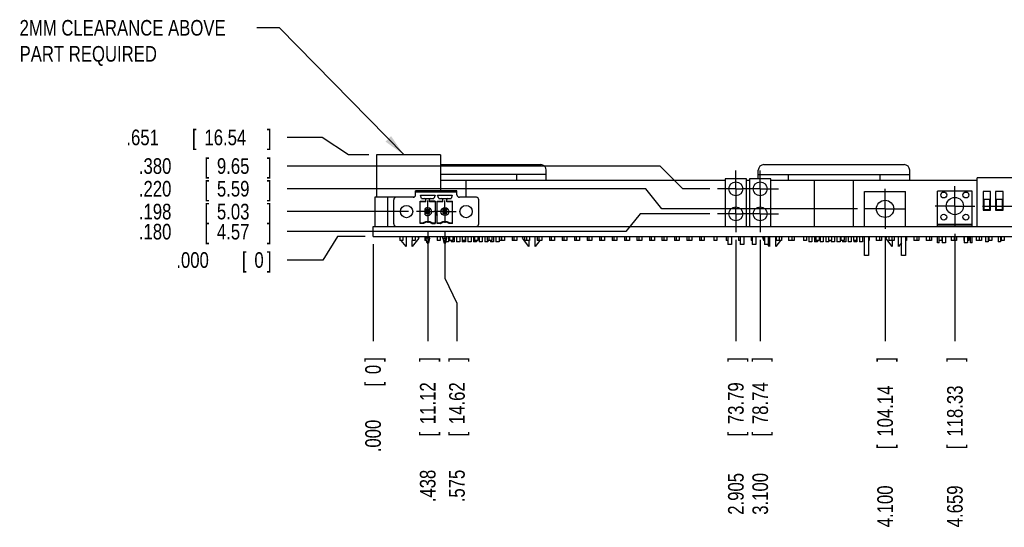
# Model space of a CAD drawing. Header units: inches. Extents: x 0 to 34, y 0 to 22.
# Tile 6 of 15: x 17.7 to 25.6, y 6.4 to 10.4. Entities that reach past the tile are written whole.
import ezdxf

# ---------------------------------------------------------------- set-up
doc = ezdxf.new("R2010")
doc.units = ezdxf.units.IN
doc.header["$LTSCALE"] = 1.87
doc.header["$MEASUREMENT"] = 0
doc.linetypes.add('CENTER', pattern=[0.6, 0.375, -0.075, 0.075, -0.075])
doc.layers.get('0').update_dxf_attribs({"linetype": 'CONTINUOUS'})
for name, color, linetype in [('DEFAULT_1', 7, 'CENTER'), ('DETAIL', 7, 'CONTINUOUS'), ('DIMENSIONS', 7, 'CONTINUOUS')]:
    doc.layers.add(name, color=color, linetype=linetype)
doc.styles.get("Standard").update_dxf_attribs({"font": 'txt', "width": 0.8})
doc.dimstyles.new('DIMSTYLE_1', dxfattribs={"dimtxt": 0.125, "dimasz": 0.1875, "dimexe": 0.18, "dimexo": 0.0625, "dimgap": 0.09, "dimtad": 0, "dimtih": 1, "dimtoh": 1, "dimdec": 3, "dimzin": 4, "dimdsep": 46, "dimtxsty": 'STANDARD', "dimblk": '_FILLED', "dimblk1": '_FILLED', "dimblk2": '_FILLED', "dimcen": 0.09, "dimadec": 0, "dimazin": 0, "dimtp": 0.01, "dimtm": 0.01, "dimtfac": 1, "dimtdec": 3, "dimtofl": 0, "dimtmove": 0, "dimatfit": 3, "dimldrblk": '_FILLED', "dimfxl": 1, "dimtolj": 1, "dimtzin": 4, "dimarcsym": 0})

# ---------------------------------------------------------------- blocks, each defined once
blk = doc.blocks.new('*D44')
at = {"layer": 'DIMENSIONS', "color": 2, "linetype": 'CONTINUOUS'}
blk.add_line((20.8004, 8.9015), (19.8277, 8.9015), dxfattribs=at)
at = {"layer": 'DIMENSIONS', "color": 2, "linetype": 'CONTINUOUS', "width": 0.8}
for s, p in [('.198', (18.6402, 8.839)), ('[', (19.1652, 8.839)), ('5.03', (19.2652, 8.839)), (']', (19.6652, 8.839))]:
    blk.add_text(s, height=0.125, dxfattribs=at).set_placement(p)
blk = doc.blocks.new('_FILLED')
at = {"color": 0, "linetype": 'BYBLOCK'}
blk.add_solid([(0, 0), (-1, 0.174), (-1, -0.174)], dxfattribs=at)
blk = doc.blocks.new('*D45')
at = {"layer": 'DIMENSIONS', "color": 2, "linetype": 'CONTINUOUS'}
for p, q in [((20.2307, 8.7034), (20.1125, 8.5142)), ((20.4527, 8.7034), (20.2307, 8.7034)), ((20.1125, 8.5142), (19.8277, 8.5142))]:
    blk.add_line(p, q, dxfattribs=at)
at = {"layer": 'DIMENSIONS', "color": 2, "linetype": 'CONTINUOUS', "width": 0.8}
for s, p in [('.000', (18.9402, 8.4517)), ('[', (19.4652, 8.4517)), ('0', (19.5652, 8.4517)), (']', (19.6652, 8.4517))]:
    blk.add_text(s, height=0.125, dxfattribs=at).set_placement(p)
blk = doc.blocks.new('*D46')
at = {"layer": 'DIMENSIONS', "color": 2, "linetype": 'CONTINUOUS'}
for p, q in [((22.8133, 9.2659), (19.8277, 9.2659)), ((22.9948, 9.0834), (22.8133, 9.2659)), ((23.2117, 9.0834), (22.9948, 9.0834))]:
    blk.add_line(p, q, dxfattribs=at)
at = {"layer": 'DIMENSIONS', "color": 2, "linetype": 'CONTINUOUS', "width": 0.8}
for s, p in [('.380', (18.6402, 9.2034)), ('[', (19.1652, 9.2034)), ('9.65', (19.2652, 9.2034)), (']', (19.6652, 9.2034))]:
    blk.add_text(s, height=0.125, dxfattribs=at).set_placement(p)
blk = doc.blocks.new('*D47')
at = {"layer": 'DIMENSIONS', "color": 2, "linetype": 'CONTINUOUS'}
for p, q in [((22.6539, 8.8834), (22.5387, 8.7411)), ((23.2117, 8.8834), (22.6539, 8.8834)), ((22.5387, 8.7411), (19.8277, 8.7411))]:
    blk.add_line(p, q, dxfattribs=at)
at = {"layer": 'DIMENSIONS', "color": 2, "linetype": 'CONTINUOUS', "width": 0.8}
for s, p in [('.180', (18.6402, 8.6786)), ('[', (19.1652, 8.6786)), ('4.57', (19.2652, 8.6786)), (']', (19.6652, 8.6786))]:
    blk.add_text(s, height=0.125, dxfattribs=at).set_placement(p)
blk = doc.blocks.new('*D48')
at = {"layer": 'DIMENSIONS', "color": 2, "linetype": 'CONTINUOUS'}
for p, q in [((22.7005, 9.0844), (19.8277, 9.0844)), ((22.8267, 8.9234), (22.7005, 9.0844)), ((24.3937, 8.9234), (22.8267, 8.9234))]:
    blk.add_line(p, q, dxfattribs=at)
at = {"layer": 'DIMENSIONS', "color": 2, "linetype": 'CONTINUOUS', "width": 0.8}
for s, p in [('.220', (18.6402, 9.0219)), ('[', (19.1652, 9.0219)), ('5.59', (19.2652, 9.0219)), (']', (19.6652, 9.0219))]:
    blk.add_text(s, height=0.125, dxfattribs=at).set_placement(p)
blk = doc.blocks.new('*D50')
at = {"layer": 'DIMENSIONS', "color": 2, "linetype": 'CONTINUOUS'}
blk.add_line((20.9529, 8.749), (20.9529, 7.8639), dxfattribs=at)
at = {"layer": 'DIMENSIONS', "color": 2, "linetype": 'CONTINUOUS', "width": 0.8}
for s, p in [(']', (21.0154, 7.7014)), ('11.12', (21.0154, 7.2014)), ('[', (21.0154, 7.1014)), ('.438', (21.0154, 6.5764))]:
    blk.add_text(s, height=0.125, rotation=90, dxfattribs=at).set_placement(p)
blk = doc.blocks.new('*D51')
at = {"layer": 'DIMENSIONS', "color": 2, "linetype": 'CONTINUOUS'}
blk.add_line((20.5152, 8.6409), (20.5152, 7.8639), dxfattribs=at)
at = {"layer": 'DIMENSIONS', "color": 2, "linetype": 'CONTINUOUS', "width": 0.8}
for s, p in [(']', (20.5777, 7.7014)), ('0', (20.5777, 7.6014)), ('[', (20.5777, 7.5014)), ('.000', (20.5777, 6.9764))]:
    blk.add_text(s, height=0.125, rotation=90, dxfattribs=at).set_placement(p)
blk = doc.blocks.new('*D52')
at = {"layer": 'DIMENSIONS', "color": 2, "linetype": 'CONTINUOUS'}
for p, q in [((21.0907, 8.749), (21.0907, 8.3687)), ((21.0907, 8.3687), (21.1869, 8.17)), ((21.1869, 8.17), (21.1869, 7.8639))]:
    blk.add_line(p, q, dxfattribs=at)
at = {"layer": 'DIMENSIONS', "color": 2, "linetype": 'CONTINUOUS', "width": 0.8}
for s, p in [(']', (21.2494, 7.7014)), ('14.62', (21.2494, 7.2014)), ('[', (21.2494, 7.1014)), ('.575', (21.2494, 6.5764))]:
    blk.add_text(s, height=0.125, rotation=90, dxfattribs=at).set_placement(p)
blk = doc.blocks.new('*D53')
at = {"layer": 'DIMENSIONS', "color": 2, "linetype": 'CONTINUOUS'}
blk.add_line((23.4202, 8.6749), (23.4202, 7.8639), dxfattribs=at)
at = {"layer": 'DIMENSIONS', "color": 2, "linetype": 'CONTINUOUS', "width": 0.8}
for s, p in [(']', (23.4827, 7.7014)), ('73.79', (23.4827, 7.2014)), ('[', (23.4827, 7.1014)), ('2.905', (23.4827, 6.4764))]:
    blk.add_text(s, height=0.125, rotation=90, dxfattribs=at).set_placement(p)
blk = doc.blocks.new('*D54')
at = {"layer": 'DIMENSIONS', "color": 2, "linetype": 'CONTINUOUS'}
blk.add_line((23.6152, 8.6749), (23.6152, 7.8639), dxfattribs=at)
at = {"layer": 'DIMENSIONS', "color": 2, "linetype": 'CONTINUOUS', "width": 0.8}
for s, p in [(']', (23.6777, 7.7014)), ('78.74', (23.6777, 7.2014)), ('[', (23.6777, 7.1014)), ('3.100', (23.6777, 6.4764))]:
    blk.add_text(s, height=0.125, rotation=90, dxfattribs=at).set_placement(p)
blk = doc.blocks.new('*D55')
at = {"layer": 'DIMENSIONS', "color": 2, "linetype": 'CONTINUOUS'}
blk.add_line((24.6152, 8.7019), (24.6152, 7.8639), dxfattribs=at)
at = {"layer": 'DIMENSIONS', "color": 2, "linetype": 'CONTINUOUS', "width": 0.8}
for s, p in [(']', (24.6777, 7.7014)), ('104.14', (24.6777, 7.1014)), ('[', (24.6777, 7.0014)), ('4.100', (24.6777, 6.3764))]:
    blk.add_text(s, height=0.125, rotation=90, dxfattribs=at).set_placement(p)
blk = doc.blocks.new('*D56')
at = {"layer": 'DIMENSIONS', "color": 2, "linetype": 'CONTINUOUS'}
blk.add_line((26.1477, 8.8219), (26.1477, 7.8639), dxfattribs=at)
at = {"layer": 'DIMENSIONS', "color": 2, "linetype": 'CONTINUOUS', "width": 0.8}
for s, p in [(']', (26.2102, 7.7014)), ('143.07', (26.2102, 7.1014)), ('[', (26.2102, 7.0014)), ('5.633', (26.2102, 6.3764))]:
    blk.add_text(s, height=0.125, rotation=90, dxfattribs=at).set_placement(p)
blk = doc.blocks.new('*D57')
at = {"layer": 'DIMENSIONS', "color": 2, "linetype": 'CONTINUOUS'}
blk.add_line((27.1317, 8.8219), (27.1317, 7.8639), dxfattribs=at)
at = {"layer": 'DIMENSIONS', "color": 2, "linetype": 'CONTINUOUS', "width": 0.8}
for s, p in [(']', (27.1942, 7.7014)), ('168.06', (27.1942, 7.1014)), ('[', (27.1942, 7.0014)), ('6.617', (27.1942, 6.3764))]:
    blk.add_text(s, height=0.125, rotation=90, dxfattribs=at).set_placement(p)
blk = doc.blocks.new('*D58')
at = {"layer": 'DIMENSIONS', "color": 2, "linetype": 'CONTINUOUS'}
for p, q in [((25.3954, 8.9459), (25.6458, 8.9459)), ((25.6458, 8.9459), (25.8002, 8.8361)), ((25.8002, 8.8361), (29.4027, 8.8361))]:
    blk.add_line(p, q, dxfattribs=at)
at = {"layer": 'DIMENSIONS', "color": 2, "linetype": 'CONTINUOUS', "width": 0.8}
for s, p in [('.242', (29.4652, 8.7736)), ('[', (29.9902, 8.7736)), ('6.16', (30.0902, 8.7736)), (']', (30.4902, 8.7736))]:
    blk.add_text(s, height=0.125, dxfattribs=at).set_placement(p)
blk = doc.blocks.new('*D59')
at = {"layer": 'DIMENSIONS', "color": 2, "linetype": 'CONTINUOUS'}
for p, q in [((20.1071, 9.495), (19.8277, 9.495)), ((20.318, 9.3544), (20.1071, 9.495)), ((20.4817, 9.3544), (20.318, 9.3544))]:
    blk.add_line(p, q, dxfattribs=at)
at = {"layer": 'DIMENSIONS', "color": 2, "linetype": 'CONTINUOUS', "width": 0.8}
for s, p in [('.651', (18.5402, 9.4325)), ('[', (19.0652, 9.4325)), ('16.54', (19.1652, 9.4325)), (']', (19.6652, 9.4325))]:
    blk.add_text(s, height=0.125, dxfattribs=at).set_placement(p)
blk = doc.blocks.new('*D60')
at = {"layer": 'DIMENSIONS', "color": 2, "linetype": 'CONTINUOUS'}
blk.add_line((25.174, 8.7245), (25.174, 7.8639), dxfattribs=at)
at = {"layer": 'DIMENSIONS', "color": 2, "linetype": 'CONTINUOUS', "width": 0.8}
for s, p in [(']', (25.2365, 7.7014)), ('118.33', (25.2365, 7.1014)), ('[', (25.2365, 7.0014)), ('4.659', (25.2365, 6.3764))]:
    blk.add_text(s, height=0.125, rotation=90, dxfattribs=at).set_placement(p)

msp = doc.modelspace()

# ---------------------------------------------------------------- linework, layer by layer
at = {"color": 7, "linetype": 'CONTINUOUS'}
for p, q in [((20.5442, 9.3544), (20.5442, 9.0184)), ((21.0562, 9.3544), (20.5442, 9.3544)), ((21.0562, 9.3544), (21.0562, 9.0688)), ((21.0562, 9.2774), (21.8577, 9.2774)), ((21.9027, 9.1534), (21.9027, 9.2324)), ((23.5997, 9.1634), (23.5997, 9.2324)), ((23.6447, 9.2774), (24.7677, 9.2774)), ((24.8127, 9.1534), (24.8127, 9.2324)), ((21.9027, 9.1974), (21.0562, 9.1974)), ((21.0562, 9.1534), (23.3352, 9.1534)), ((21.2602, 9.0157), (21.2602, 9.1534)), ((21.6627, 9.1974), (21.6627, 9.1534)), ((23.3352, 9.1634), (23.3352, 8.7834)), ((23.5052, 9.1634), (23.3352, 9.1634)), ((23.5052, 8.7834), (23.5052, 9.1634)), ((23.5052, 9.1534), (23.5302, 9.1534)), ((23.5302, 9.1634), (23.5302, 8.7834)), ((23.7002, 9.1634), (23.5302, 9.1634)), ((23.5997, 9.1974), (24.8127, 9.1974)), ((23.7002, 8.7834), (23.7002, 9.1634)), ((23.7002, 9.1534), (25.3532, 9.1534)), ((23.8397, 9.1974), (23.8397, 9.1534)), ((24.0502, 8.7834), (24.0502, 9.1534)), ((24.3622, 8.7834), (24.3622, 9.1534)), ((24.5727, 9.1974), (24.5727, 9.1534)), ((26.0072, 9.1724), (25.3532, 9.1724)), ((25.3532, 8.7834), (25.3532, 9.1724)), ((20.8564, 9.0354), (20.8564, 9.0688)), ((21.1871, 9.0688), (20.8564, 9.0688)), ((21.1871, 9.0354), (21.1871, 9.0688)), ((20.5325, 8.7834), (20.5325, 9.0184)), ((20.5325, 9.0184), (20.8467, 9.0184)), ((20.6325, 8.7834), (20.6325, 9.0184)), ((20.6812, 8.8031), (20.6812, 8.996)), ((20.8367, 9.0157), (20.7009, 9.0157)), ((20.8564, 9.059), (21.1871, 9.059)), ((20.9035, 9.0066), (20.8942, 9.0334)), ((20.8942, 9.0334), (21.0115, 9.0334)), ((20.9035, 9.0066), (21.0023, 9.0066)), ((20.9371, 8.9802), (20.9371, 8.9987)), ((20.9686, 8.9802), (20.9686, 8.9987)), ((21.0115, 9.0334), (21.0023, 9.0066)), ((21.0139, 9.055), (21.0139, 9.059)), ((21.0296, 9.055), (21.0296, 9.059)), ((21.0413, 9.0066), (21.032, 9.0334)), ((21.032, 9.0334), (21.1493, 9.0334)), ((21.0413, 9.0066), (21.1401, 9.0066)), ((21.0749, 8.9802), (21.0749, 8.9987)), ((21.1064, 8.9802), (21.1064, 8.9987)), ((21.1493, 9.0334), (21.1401, 9.0066)), ((21.3426, 9.0157), (21.2068, 9.0157)), ((21.3623, 8.8031), (21.3623, 8.996)), ((24.4517, 8.7834), (24.4517, 9.0634)), ((24.4517, 9.0634), (24.7787, 9.0634)), ((24.7787, 8.7834), (24.7787, 9.0634)), ((25.3138, 9.064), (25.0342, 9.064)), ((25.0342, 8.7834), (25.0342, 9.064)), ((25.3138, 8.7834), (25.3138, 9.064)), ((25.4602, 9.0624), (25.4002, 9.0624)), ((25.4002, 9.0624), (25.4002, 8.9124)), ((25.4552, 8.9974), (25.4052, 8.9974)), ((25.4052, 8.9974), (25.4052, 8.9174)), ((25.4552, 8.9174), (25.4552, 8.9974)), ((25.4602, 8.9124), (25.4602, 9.0624)), ((25.5602, 9.0624), (25.5002, 9.0624)), ((25.5002, 9.0624), (25.5002, 8.9124)), ((25.5552, 8.9974), (25.5052, 8.9974)), ((25.5052, 8.9974), (25.5052, 8.9174)), ((25.5552, 8.9174), (25.5552, 8.9974)), ((25.5602, 8.9124), (25.5602, 9.0624)), ((20.8919, 8.8057), (20.8919, 8.9855)), ((20.8919, 8.9855), (20.9371, 8.9855)), ((20.9371, 8.9802), (20.8919, 8.9802)), ((20.9332, 8.8769), (20.9332, 8.9261)), ((20.9371, 8.9172), (20.9371, 8.8857)), ((20.9371, 8.9172), (20.9477, 8.9067)), ((20.9686, 8.9172), (20.9371, 8.9172)), ((20.9581, 8.9067), (20.9686, 8.9172)), ((21.0139, 8.9855), (20.9686, 8.9855)), ((21.0139, 8.9802), (20.9686, 8.9802)), ((20.9686, 8.8857), (20.9686, 8.9172)), ((21.0139, 8.9855), (21.0139, 8.8057)), ((21.0296, 8.8057), (21.0296, 8.9855)), ((21.0296, 8.9855), (21.0749, 8.9855)), ((21.0749, 8.9802), (21.0296, 8.9802)), ((21.0749, 8.9172), (21.0749, 8.8857)), ((21.0749, 8.9172), (21.0855, 8.9067)), ((21.1064, 8.9172), (21.0749, 8.9172)), ((21.0959, 8.9067), (21.1064, 8.9172)), ((21.1064, 8.9855), (21.1517, 8.9855)), ((21.1517, 8.9802), (21.1064, 8.9802)), ((21.1064, 8.8857), (21.1064, 8.9172)), ((21.1517, 8.8057), (21.1517, 8.9855)), ((25.4002, 8.9124), (25.4602, 8.9124)), ((25.4052, 8.9174), (25.4552, 8.9174)), ((25.5002, 8.9124), (25.5602, 8.9124)), ((25.5052, 8.9174), (25.5552, 8.9174)), ((20.9477, 8.8963), (20.9371, 8.8857)), ((20.9371, 8.8857), (20.9686, 8.8857)), ((20.9477, 8.8963), (20.9477, 8.9067)), ((20.9477, 8.9067), (20.9581, 8.9067)), ((20.9581, 8.8963), (20.9477, 8.8963)), ((20.9581, 8.9067), (20.9581, 8.8963)), ((20.9686, 8.8857), (20.9581, 8.8963)), ((21.0144, 8.8739), (21.0218, 8.9015)), ((21.0292, 8.8739), (21.0144, 8.8739)), ((21.0218, 8.9015), (21.0292, 8.8739)), ((21.0855, 8.8963), (21.0749, 8.8857)), ((21.0749, 8.8857), (21.1064, 8.8857)), ((21.0855, 8.8963), (21.0855, 8.9067)), ((21.0855, 8.9067), (21.0959, 8.9067)), ((21.0959, 8.8963), (21.0855, 8.8963)), ((21.0959, 8.9067), (21.0959, 8.8963)), ((21.1064, 8.8857), (21.0959, 8.8963)), ((20.5152, 8.7034), (20.5152, 8.7834)), ((20.5152, 8.7834), (28.7152, 8.7834)), ((20.8919, 8.8109), (20.9174, 8.8109)), ((20.9192, 8.8057), (20.8919, 8.8057)), ((20.9865, 8.8057), (21.0139, 8.8057)), ((20.9883, 8.8109), (21.0139, 8.8109)), ((21.0296, 8.8109), (21.0552, 8.8109)), ((21.057, 8.8057), (21.0296, 8.8057)), ((21.1517, 8.8057), (21.1243, 8.8057)), ((21.1261, 8.8109), (21.1517, 8.8109)), ((25.0342, 8.8), (25.3138, 8.8)), ((25.0342, 8.7884), (25.3138, 8.7884)), ((25.049, 8.7834), (25.049, 8.7884)), ((25.0716, 8.7884), (25.0716, 8.7834)), ((25.0992, 8.7884), (25.0992, 8.7834)), ((25.2488, 8.7884), (25.2488, 8.7834)), ((25.2763, 8.7884), (25.2763, 8.7834)), ((25.299, 8.7834), (25.299, 8.7884)), ((20.5152, 8.7034), (28.7152, 8.7034)), ((20.7272, 8.688), (20.7287, 8.6903)), ((20.7287, 8.6861), (20.7272, 8.688)), ((20.7287, 8.7034), (20.7287, 8.6714)), ((20.7537, 8.7034), (20.7537, 8.6714)), ((20.7792, 8.7034), (20.7792, 8.6234)), ((20.8287, 8.7034), (20.8287, 8.6714)), ((20.8812, 8.688), (20.8292, 8.6234)), ((20.8537, 8.7034), (20.8537, 8.6714)), ((20.8711, 8.7034), (20.8812, 8.688)), ((20.9287, 8.7034), (20.9287, 8.6714)), ((20.9371, 8.6889), (20.9371, 8.7034)), ((20.9477, 8.6495), (20.9371, 8.6889)), ((20.9686, 8.6889), (20.9371, 8.6889)), ((20.9686, 8.6889), (20.9581, 8.6495)), ((20.9686, 8.6889), (20.9686, 8.7034)), ((21.0287, 8.7034), (21.0287, 8.6714)), ((21.0537, 8.7034), (21.0537, 8.6714)), ((21.0749, 8.6889), (21.0749, 8.7034)), ((21.0749, 8.6889), (21.0855, 8.6495)), ((21.0749, 8.6889), (21.1064, 8.6889)), ((21.0959, 8.6495), (21.1064, 8.6889)), ((21.1064, 8.6889), (21.1064, 8.7034)), ((21.1197, 8.7034), (21.1197, 8.6584)), ((21.1287, 8.7034), (21.1287, 8.6714)), ((21.1537, 8.7034), (21.1537, 8.6714)), ((21.1648, 8.7034), (21.1648, 8.6584)), ((21.1847, 8.7034), (21.1847, 8.6584)), ((21.2097, 8.7034), (21.2097, 8.6584)), ((21.2287, 8.7034), (21.2287, 8.6714)), ((21.2537, 8.7034), (21.2537, 8.6714)), ((21.2548, 8.7034), (21.2548, 8.6584)), ((21.2747, 8.7034), (21.2747, 8.6584)), ((21.2997, 8.7034), (21.2997, 8.6584)), ((21.3196, 8.7034), (21.3196, 8.6584)), ((21.3287, 8.7034), (21.3287, 8.6714)), ((21.3537, 8.7034), (21.3537, 8.6714)), ((21.3647, 8.7034), (21.3647, 8.6584)), ((21.3897, 8.7034), (21.3897, 8.6584)), ((21.4096, 8.7034), (21.4096, 8.6584)), ((21.4287, 8.7034), (21.4287, 8.6714)), ((21.4427, 8.7034), (21.4427, 8.6714)), ((21.4677, 8.7034), (21.4677, 8.6714)), ((21.4797, 8.7034), (21.4797, 8.6584)), ((21.4996, 8.7034), (21.4996, 8.6584)), ((21.5248, 8.7034), (21.5248, 8.6584)), ((21.5287, 8.7034), (21.5287, 8.6714)), ((21.5427, 8.7034), (21.5427, 8.6714)), ((21.5677, 8.7034), (21.5677, 8.6714)), ((21.6287, 8.7034), (21.6287, 8.6714)), ((21.6427, 8.7034), (21.6427, 8.6714)), ((21.6677, 8.7034), (21.6677, 8.6714)), ((21.7112, 8.688), (21.7213, 8.7034)), ((21.7632, 8.6234), (21.7112, 8.688)), ((21.7287, 8.7034), (21.7287, 8.6714)), ((21.7427, 8.7034), (21.7427, 8.6714)), ((21.7677, 8.7034), (21.7677, 8.6714)), ((21.8132, 8.6234), (21.8132, 8.7034)), ((21.8287, 8.7034), (21.8287, 8.6714)), ((21.8427, 8.7034), (21.8427, 8.6714)), ((21.8677, 8.7034), (21.8677, 8.6714)), ((21.9287, 8.7034), (21.9287, 8.6714)), ((21.9427, 8.7034), (21.9427, 8.6714)), ((21.9677, 8.7034), (21.9677, 8.6714)), ((22.0287, 8.7034), (22.0287, 8.6714)), ((22.0427, 8.7034), (22.0427, 8.6714)), ((22.0677, 8.7034), (22.0677, 8.6714)), ((22.1287, 8.7034), (22.1287, 8.6714)), ((22.1427, 8.7034), (22.1427, 8.6714)), ((22.1677, 8.7034), (22.1677, 8.6714)), ((22.2287, 8.7034), (22.2287, 8.6714)), ((22.2427, 8.7034), (22.2427, 8.6714)), ((22.2677, 8.7034), (22.2677, 8.6714)), ((22.3287, 8.7034), (22.3287, 8.6714)), ((22.3427, 8.7034), (22.3427, 8.6714)), ((22.3677, 8.7034), (22.3677, 8.6714)), ((22.4287, 8.7034), (22.4287, 8.6714)), ((22.4427, 8.7034), (22.4427, 8.6714)), ((22.4677, 8.7034), (22.4677, 8.6714)), ((22.5287, 8.7034), (22.5287, 8.6714)), ((22.5427, 8.7034), (22.5427, 8.6714)), ((22.5677, 8.7034), (22.5677, 8.6714)), ((22.6287, 8.7034), (22.6287, 8.6714)), ((22.6427, 8.7034), (22.6427, 8.6714)), ((22.6677, 8.7034), (22.6677, 8.6714)), ((22.7287, 8.7034), (22.7287, 8.6714)), ((22.7427, 8.7034), (22.7427, 8.6714)), ((22.7677, 8.7034), (22.7677, 8.6714)), ((22.8287, 8.7034), (22.8287, 8.6714)), ((22.8427, 8.7034), (22.8427, 8.6714)), ((22.8677, 8.7034), (22.8677, 8.6714)), ((22.9287, 8.7034), (22.9287, 8.6714)), ((22.9427, 8.7034), (22.9427, 8.6714)), ((22.9677, 8.7034), (22.9677, 8.6714)), ((23.0287, 8.7034), (23.0287, 8.6714)), ((23.0427, 8.7034), (23.0427, 8.6714)), ((23.0677, 8.7034), (23.0677, 8.6714)), ((23.1287, 8.7034), (23.1287, 8.6714)), ((23.1427, 8.7034), (23.1427, 8.6714)), ((23.1677, 8.7034), (23.1677, 8.6714)), ((23.2427, 8.7034), (23.2427, 8.6714)), ((23.2677, 8.7034), (23.2677, 8.6714)), ((23.3427, 8.7034), (23.3427, 8.6714)), ((23.3552, 8.7034), (23.3552, 8.6384)), ((23.3852, 8.7034), (23.3852, 8.6384)), ((23.4427, 8.7034), (23.4427, 8.6714)), ((23.4552, 8.7034), (23.4552, 8.6384)), ((23.4852, 8.7034), (23.4852, 8.6384)), ((23.5427, 8.7034), (23.5427, 8.6714)), ((23.5502, 8.7034), (23.5502, 8.6384)), ((23.5802, 8.7034), (23.5802, 8.6384)), ((23.6372, 8.688), (23.6427, 8.6964)), ((23.6427, 8.6812), (23.6372, 8.688)), ((23.6427, 8.7034), (23.6427, 8.6714)), ((23.6502, 8.7034), (23.6502, 8.6384)), ((23.6802, 8.7034), (23.6802, 8.6384)), ((23.6892, 8.7034), (23.6892, 8.6234)), ((23.7392, 8.6234), (23.7392, 8.7034)), ((23.7427, 8.7034), (23.7427, 8.6714)), ((23.7677, 8.7034), (23.7677, 8.6714)), ((23.7867, 8.7034), (23.7867, 8.6714)), ((23.7867, 8.6948), (23.7912, 8.688)), ((23.7912, 8.688), (23.7867, 8.6824)), ((23.8427, 8.7034), (23.8427, 8.6714)), ((23.8677, 8.7034), (23.8677, 8.6714)), ((23.8867, 8.7034), (23.8867, 8.6714)), ((23.9617, 8.7034), (23.9617, 8.6714)), ((23.9867, 8.7034), (23.9867, 8.6714)), ((24.0047, 8.7034), (24.0047, 8.6584)), ((24.0297, 8.7034), (24.0297, 8.6584)), ((24.0496, 8.7034), (24.0496, 8.6584)), ((24.0617, 8.7034), (24.0617, 8.6714)), ((24.0867, 8.7034), (24.0867, 8.6714)), ((24.0947, 8.7034), (24.0947, 8.6584)), ((24.1197, 8.7034), (24.1197, 8.6584)), ((24.1396, 8.7034), (24.1396, 8.6584)), ((24.1617, 8.7034), (24.1617, 8.6714)), ((24.1867, 8.7034), (24.1867, 8.6714)), ((24.2097, 8.7034), (24.2097, 8.6584)), ((24.2296, 8.7034), (24.2296, 8.6584)), ((24.2548, 8.7034), (24.2548, 8.6584)), ((24.2617, 8.7034), (24.2617, 8.6714)), ((24.2867, 8.7034), (24.2867, 8.6714)), ((24.2997, 8.7034), (24.2997, 8.6584)), ((24.3196, 8.7034), (24.3196, 8.6584)), ((24.3448, 8.7034), (24.3448, 8.6584)), ((24.3617, 8.7034), (24.3617, 8.6714)), ((24.3867, 8.7034), (24.3867, 8.6714)), ((24.3897, 8.7034), (24.3897, 8.6584)), ((24.4096, 8.7034), (24.4096, 8.6584)), ((24.4348, 8.7034), (24.4348, 8.6584)), ((24.4517, 8.5514), (24.4517, 8.7034)), ((24.4837, 8.7034), (24.4837, 8.5514)), ((24.4867, 8.7034), (24.4867, 8.6714)), ((24.5447, 8.7034), (24.5447, 8.6714)), ((24.5697, 8.7034), (24.5697, 8.6714)), ((24.5867, 8.7034), (24.5867, 8.6714)), ((24.6212, 8.688), (24.6313, 8.7034)), ((24.6732, 8.6234), (24.6212, 8.688)), ((24.6447, 8.7034), (24.6447, 8.6714)), ((24.6697, 8.7034), (24.6697, 8.6714)), ((24.6867, 8.7034), (24.6867, 8.6714)), ((24.7232, 8.6234), (24.7232, 8.7034)), ((24.7447, 8.7034), (24.7447, 8.6714)), ((24.7467, 8.5514), (24.7467, 8.7034)), ((24.7787, 8.7034), (24.7787, 8.5514)), ((24.7867, 8.7034), (24.7867, 8.6714)), ((24.8447, 8.7034), (24.8447, 8.6714)), ((24.8697, 8.7034), (24.8697, 8.6714)), ((24.8867, 8.7034), (24.8867, 8.6714)), ((24.9447, 8.7034), (24.9447, 8.6714)), ((24.9697, 8.7034), (24.9697, 8.6714)), ((24.9867, 8.7034), (24.9867, 8.6714)), ((25.0342, 8.6506), (25.0342, 8.7034)), ((25.049, 8.6506), (25.049, 8.7034)), ((25.0697, 8.7034), (25.0697, 8.6714)), ((25.0716, 8.7034), (25.0716, 8.6506)), ((25.0992, 8.7034), (25.0992, 8.6506)), ((25.1447, 8.7034), (25.1447, 8.6714)), ((25.1697, 8.7034), (25.1697, 8.6714)), ((25.1867, 8.7034), (25.1867, 8.6714)), ((25.2447, 8.7034), (25.2447, 8.6714)), ((25.2488, 8.7034), (25.2488, 8.6506)), ((25.2763, 8.7034), (25.2763, 8.6506)), ((25.2867, 8.7034), (25.2867, 8.6714)), ((25.299, 8.6506), (25.299, 8.7034)), ((25.3138, 8.6506), (25.3138, 8.7034)), ((25.3447, 8.7034), (25.3447, 8.6714)), ((25.3697, 8.7034), (25.3697, 8.6714)), ((25.3867, 8.7034), (25.3867, 8.6714)), ((25.4202, 8.7034), (25.4202, 8.6584)), ((25.4402, 8.7034), (25.4402, 8.6584)), ((25.4447, 8.7034), (25.4447, 8.6714)), ((25.4697, 8.7034), (25.4697, 8.6714)), ((25.5202, 8.7034), (25.5202, 8.6584)), ((25.5402, 8.7034), (25.5402, 8.6584)), ((25.5447, 8.7034), (25.5447, 8.6714)), ((25.5697, 8.7034), (25.5697, 8.6714)), ((20.7537, 8.6714), (20.7287, 8.6714)), ((20.7792, 8.6234), (20.7406, 8.6714)), ((20.8537, 8.6714), (20.8287, 8.6714)), ((20.8292, 8.6234), (20.8292, 8.6714)), ((20.9418, 8.6714), (20.9287, 8.6714)), ((20.9477, 8.6495), (20.9581, 8.6495)), ((21.0537, 8.6714), (21.0287, 8.6714)), ((21.0959, 8.6495), (21.0855, 8.6495)), ((21.1197, 8.6584), (21.0982, 8.6584)), ((21.1537, 8.6714), (21.1287, 8.6714)), ((21.1396, 8.6714), (21.1396, 8.6584)), ((21.1648, 8.6584), (21.1396, 8.6584)), ((21.2097, 8.6584), (21.1847, 8.6584)), ((21.2537, 8.6714), (21.2287, 8.6714)), ((21.2296, 8.6714), (21.2296, 8.6584)), ((21.2548, 8.6584), (21.2296, 8.6584)), ((21.2997, 8.6584), (21.2747, 8.6584)), ((21.3448, 8.6584), (21.3196, 8.6584)), ((21.3537, 8.6714), (21.3287, 8.6714)), ((21.3448, 8.6714), (21.3448, 8.6584)), ((21.3897, 8.6584), (21.3647, 8.6584)), ((21.4348, 8.6584), (21.4096, 8.6584)), ((21.4677, 8.6714), (21.4287, 8.6714)), ((21.4348, 8.6714), (21.4348, 8.6584)), ((21.4547, 8.6714), (21.4547, 8.6584)), ((21.4797, 8.6584), (21.4547, 8.6584)), ((21.5248, 8.6584), (21.4996, 8.6584)), ((21.5677, 8.6714), (21.5287, 8.6714)), ((21.6677, 8.6714), (21.6287, 8.6714)), ((21.7677, 8.6714), (21.7287, 8.6714)), ((21.7632, 8.6714), (21.7632, 8.6234)), ((21.8519, 8.6714), (21.8132, 8.6234)), ((21.8677, 8.6714), (21.8287, 8.6714)), ((21.9677, 8.6714), (21.9287, 8.6714)), ((22.0677, 8.6714), (22.0287, 8.6714)), ((22.1677, 8.6714), (22.1287, 8.6714)), ((22.2677, 8.6714), (22.2287, 8.6714)), ((22.3677, 8.6714), (22.3287, 8.6714)), ((22.4677, 8.6714), (22.4287, 8.6714)), ((22.5677, 8.6714), (22.5287, 8.6714)), ((22.6677, 8.6714), (22.6287, 8.6714)), ((22.7677, 8.6714), (22.7287, 8.6714)), ((22.8677, 8.6714), (22.8287, 8.6714)), ((22.9677, 8.6714), (22.9287, 8.6714)), ((23.0677, 8.6714), (23.0287, 8.6714)), ((23.1677, 8.6714), (23.1287, 8.6714)), ((23.2677, 8.6714), (23.2427, 8.6714)), ((23.3552, 8.6714), (23.3427, 8.6714)), ((23.3852, 8.6384), (23.3552, 8.6384)), ((23.4552, 8.6714), (23.4427, 8.6714)), ((23.4852, 8.6384), (23.4552, 8.6384)), ((23.5502, 8.6714), (23.5427, 8.6714)), ((23.5802, 8.6384), (23.5502, 8.6384)), ((23.6502, 8.6714), (23.6427, 8.6714)), ((23.6802, 8.6384), (23.6502, 8.6384)), ((23.6892, 8.6234), (23.6772, 8.6384)), ((23.7779, 8.6714), (23.7392, 8.6234)), ((23.7867, 8.6714), (23.7427, 8.6714)), ((23.8867, 8.6714), (23.8427, 8.6714)), ((23.9867, 8.6714), (23.9617, 8.6714)), ((24.0297, 8.6584), (24.0047, 8.6584)), ((24.0748, 8.6584), (24.0496, 8.6584)), ((24.0867, 8.6714), (24.0617, 8.6714)), ((24.0748, 8.6714), (24.0748, 8.6584)), ((24.1197, 8.6584), (24.0947, 8.6584)), ((24.1648, 8.6584), (24.1396, 8.6584)), ((24.1867, 8.6714), (24.1617, 8.6714)), ((24.1648, 8.6714), (24.1648, 8.6584)), ((24.1847, 8.6714), (24.1847, 8.6584)), ((24.2097, 8.6584), (24.1847, 8.6584)), ((24.2548, 8.6584), (24.2296, 8.6584)), ((24.2867, 8.6714), (24.2617, 8.6714)), ((24.2747, 8.6714), (24.2747, 8.6584)), ((24.2997, 8.6584), (24.2747, 8.6584)), ((24.3448, 8.6584), (24.3196, 8.6584)), ((24.3867, 8.6714), (24.3617, 8.6714)), ((24.3647, 8.6714), (24.3647, 8.6584)), ((24.3897, 8.6584), (24.3647, 8.6584)), ((24.4348, 8.6584), (24.4096, 8.6584)), ((24.4867, 8.6714), (24.4837, 8.6714)), ((24.5867, 8.6714), (24.5447, 8.6714)), ((24.6867, 8.6714), (24.6447, 8.6714)), ((24.6732, 8.6714), (24.6732, 8.6234)), ((24.7467, 8.6526), (24.7232, 8.6234)), ((24.7467, 8.6714), (24.7447, 8.6714)), ((24.7867, 8.6714), (24.7787, 8.6714)), ((24.8867, 8.6714), (24.8447, 8.6714)), ((24.9867, 8.6714), (24.9447, 8.6714)), ((25.049, 8.6506), (25.0342, 8.6506)), ((25.0716, 8.6714), (25.049, 8.6714)), ((25.0992, 8.6506), (25.0716, 8.6506)), ((25.1867, 8.6714), (25.1447, 8.6714)), ((25.2488, 8.6714), (25.2447, 8.6714)), ((25.2763, 8.6506), (25.2488, 8.6506)), ((25.2867, 8.6714), (25.2763, 8.6714)), ((25.3138, 8.6506), (25.299, 8.6506)), ((25.3867, 8.6714), (25.3447, 8.6714)), ((25.4402, 8.6584), (25.4202, 8.6584)), ((25.4697, 8.6714), (25.4447, 8.6714)), ((25.5402, 8.6584), (25.5202, 8.6584)), ((25.5697, 8.6714), (25.5447, 8.6714)), ((24.4837, 8.5514), (24.4517, 8.5514)), ((24.7787, 8.5514), (24.7467, 8.5514))]:
    msp.add_line(p, q, dxfattribs=at)
for centre, radius in [((23.4202, 9.0834), 0.056), ((23.6152, 9.0834), 0.056), ((24.6152, 8.9234), 0.069), ((25.0854, 9.0344), 0.0236), ((25.174, 8.9459), 0.0689), ((25.2626, 9.0344), 0.0236), ((20.7836, 8.9015), 0.0492), ((21.0907, 8.9015), 0.0315), ((21.26, 8.9015), 0.0492), ((23.4202, 8.8834), 0.056), ((23.6152, 8.8834), 0.056), ((25.0854, 8.8573), 0.0236), ((25.2626, 8.8573), 0.0236)]:
    msp.add_circle(centre, radius, dxfattribs=at)
for centre, radius, start, end in [((21.8577, 9.2324), 0.045, 0, 90), ((23.6447, 9.2324), 0.045, 90, 180), ((24.7677, 9.2324), 0.045, 0, 90), ((20.7009, 8.996), 0.0197, 90, 180), ((20.8367, 9.0354), 0.0197, 270, 360), ((20.9293, 8.9987), 0.00787, 0, 90), ((20.9765, 8.9987), 0.00787, 90, 180), ((21.067, 8.9987), 0.00787, 0, 90), ((21.1143, 8.9987), 0.00787, 90, 180), ((21.2068, 9.0354), 0.0197, 180, 270), ((21.3426, 8.996), 0.0197, 0, 90), ((20.9529, 8.9015), 0.0315, 231.31781, 128.68219), ((20.7009, 8.8031), 0.0197, 180, 270), ((20.9529, 8.7637), 0.0591, 53.1301, 126.8699), ((20.9529, 8.7637), 0.0538, 51.29582, 128.70418), ((21.0907, 8.7637), 0.0591, 53.1301, 126.8699), ((21.0907, 8.7637), 0.0538, 51.29582, 128.70418), ((21.3426, 8.8031), 0.0197, 270, 360)]:
    msp.add_arc(centre, radius, start, end, dxfattribs=at)
for points, knots in [([(20.9174, 8.8109), (20.9176, 8.8104), (20.918, 8.8092), (20.9186, 8.8074), (20.919, 8.8062), (20.9192, 8.8057)], [0, 0, 0, 0, 0.335977, 0.66931, 1, 1, 1, 1]), ([(20.9865, 8.8057), (20.9867, 8.8062), (20.9871, 8.8074), (20.9877, 8.8092), (20.9881, 8.8104), (20.9883, 8.8109)], [0, 0, 0, 0, 0.33069, 0.664023, 1, 1, 1, 1]), ([(21.0552, 8.8109), (21.0554, 8.8104), (21.0558, 8.8092), (21.0564, 8.8074), (21.0568, 8.8062), (21.057, 8.8057)], [0, 0, 0, 0, 0.335977, 0.66931, 1, 1, 1, 1]), ([(21.1261, 8.8109), (21.1259, 8.8104), (21.1255, 8.8092), (21.1249, 8.8074), (21.1245, 8.8063), (21.1243, 8.8057)], [0, 0, 0, 0, 0.332772, 0.666103, 1, 1, 1, 1])]:
    msp.add_open_spline(points, degree=3, knots=knots, dxfattribs=at)
at = {"layer": 'DEFAULT_1', "color": 7, "linetype": 'CENTER'}
for p, q in [((23.4202, 9.0834), (23.4202, 9.2294)), ((23.6152, 9.0834), (23.6152, 9.2294)), ((23.4202, 9.0834), (23.2742, 9.0834)), ((23.4202, 9.0834), (23.4202, 8.9374)), ((23.4202, 9.0834), (23.4692, 9.0834)), ((23.6152, 9.0834), (23.4692, 9.0834)), ((23.6152, 9.0834), (23.6152, 8.9374)), ((23.6152, 9.0834), (23.7612, 9.0834)), ((24.6152, 8.9234), (24.6152, 9.0824)), ((25.174, 8.9459), (25.174, 9.1048)), ((20.9529, 8.9015), (20.9529, 8.9915)), ((21.0907, 8.9015), (21.0907, 8.9915)), ((23.4202, 8.8834), (23.4202, 8.9374)), ((23.6152, 8.8834), (23.6152, 8.9374)), ((24.6152, 8.9234), (24.4562, 8.9234)), ((24.6152, 8.9234), (24.6152, 8.7644)), ((24.6152, 8.9234), (24.7742, 8.9234)), ((25.174, 8.9459), (25.0151, 8.9459)), ((25.174, 8.9459), (25.3329, 8.9459)), ((25.174, 8.9459), (25.174, 8.787)), ((20.9529, 8.9015), (20.8629, 8.9015)), ((20.9529, 8.9015), (20.9529, 8.8115)), ((20.9529, 8.9015), (21.0007, 8.9015)), ((21.0907, 8.9015), (21.0007, 8.9015)), ((21.0907, 8.9015), (21.0907, 8.8115)), ((21.0907, 8.9015), (21.1807, 8.9015)), ((23.4202, 8.8834), (23.2742, 8.8834)), ((23.4202, 8.8834), (23.4202, 8.7374)), ((23.4202, 8.8834), (23.4692, 8.8834)), ((23.6152, 8.8834), (23.4692, 8.8834)), ((23.6152, 8.8834), (23.6152, 8.7374)), ((23.6152, 8.8834), (23.7612, 8.8834))]:
    msp.add_line(p, q, dxfattribs=at)
at = {"layer": 'DETAIL', "color": 2, "linetype": 'CONTINUOUS'}
for p, q in [((19.7652, 10.3717), (19.5852, 10.3717)), ((20.7638, 9.3544), (19.7652, 10.3717))]:
    msp.add_line(p, q, dxfattribs=at)
msp.add_solid([(20.6154, 9.461), (20.7638, 9.3544), (20.66, 9.5047)], dxfattribs=at)

# ---------------------------------------------------------------- texts
at = {"layer": 'DETAIL', "color": 2, "linetype": 'CONTINUOUS', "insert": (17.6852, 10.4342), "char_height": 0.125, "width": 1.9, "attachment_point": 1}
msp.add_mtext('2MM CLEARANCE ABOVE\\PPART REQUIRED', dxfattribs=at)

# ---------------------------------------------------------------- dimensions: what is measured, and where the dimension line sits
at = {"layer": 'DIMENSIONS', "color": 2, "linetype": 'CONTINUOUS'}
for feature_location, offset, dtype, origin, picture, middle in [((20.4817, 9.3544), (-0.654, 0.1406), 0, (20.5442, 8.7034), '*D59', (19.1527, 9.495)), ((23.2117, 9.0834), (-3.384, 0.1825), 0, (23.2742, 8.7034), '*D46', (19.2027, 9.2659)), ((24.3937, 8.9234), (-4.566, 0.1611), 0, (24.4562, 8.7034), '*D48', (19.2027, 9.0844)), ((20.8004, 8.9015), (-0.9727, 0), 0, (20.5152, 8.7034), '*D44', (19.2027, 8.9015)), ((25.39538, 8.94587), (4.00734, -0.10974), 0, (25.33288, 8.70338), '*D58', (30.02772, 8.83612)), ((23.2117, 8.8834), (-3.384, -0.1423), 0, (23.2742, 8.7034), '*D47', (19.2027, 8.7411)), ((26.1477229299, 8.8218849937), (0, -0.958), 1, (20.5152229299, 8.8843849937), '*D56', (26.1477229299, 7.0888849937)), ((27.1317229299, 8.8218849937), (0, -0.958), 1, (20.5152229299, 8.8843849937), '*D57', (27.1317229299, 7.0888849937)), ((21.0906717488, 8.7489942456), (0.0962568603, -0.8851092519), 0, (20.5152229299, 8.8114942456), '*D52', (21.1869286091, 7.1888849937)), ((25.174, 8.7245), (0, -0.8606), 1, (20.5152, 8.787), '*D60', (25.174, 7.0889)), ((24.6152, 8.7019), (0, -0.838), 1, (20.5152, 8.7644), '*D55', (24.6152, 7.0889)), ((20.4527229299, 8.7033849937), (-0.625, -0.1892272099), 0, (20.5152229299, 8.7033849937), '*D45', (19.3527229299, 8.5141577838)), ((20.5152229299, 8.6408849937), (0, -0.777), 1, (20.5152229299, 8.7033849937), '*D51', (20.5152229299, 7.3888849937)), ((20.9529, 8.749), (0, -0.8851), 1, (20.5152, 8.7034), '*D50', (20.9529, 7.1889)), ((23.4202, 8.6749), (0, -0.811), 1, (20.5152, 8.7374), '*D53', (23.4202, 7.1389)), ((23.6152, 8.6749), (0, -0.811), 1, (20.5152, 8.7374), '*D54', (23.6152, 7.1389))]:
    dim = msp.add_ordinate_dim(feature_location=feature_location, offset=offset, dtype=dtype, origin=origin, dimstyle='DIMSTYLE_1', dxfattribs=at)
    dim.commit()
    dim.dimension.update_dxf_attribs({"geometry": picture, "text_midpoint": middle})

doc.saveas('drawing.dxf')
